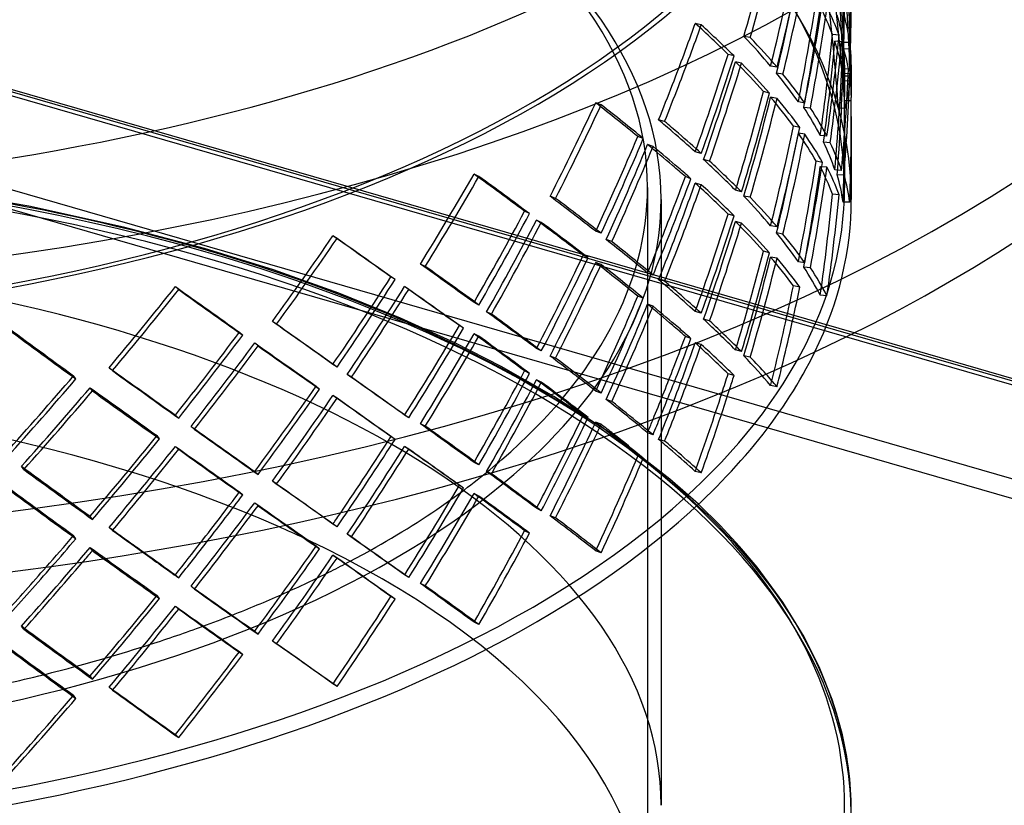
# Model space of a CAD drawing. Header units: millimetres. Extents: x -749 to 749, y -690 to 572.
# Tile 6 of 9: x 169 to 531, y -269 to 20. Entities that reach past the tile are written whole.
import ezdxf

# ---------------------------------------------------------------- set-up
doc = ezdxf.new("R2010")
doc.units = ezdxf.units.MM
doc.layers.add('HIDDEN', color=7, linetype='Continuous')
doc.layers.add('THICK', color=7, linetype='Continuous')

msp = doc.modelspace()

# ---------------------------------------------------------------- linework, layer by layer
at = {"layer": 'HIDDEN'}
for p, q in [((474.88, -96.09), (-199.48, 98.58)), ((475.99, -95.54), (-198.1, 99.05)), ((746.98, -176.09), (-196.98, 96.41)), ((746.98, -210.73), (-196.98, 61.77)), ((744.48, -217.22), (-199.48, 55.28)), ((419.76, 17.76), (417.55, 18.35)), ((437.79, 13.13), (435.43, 13.55)), ((470.53, 13.99), (468.07, 14.24)), ((471.39, 11.54), (468.93, 11.79)), ((474.44, 11.3), (471.94, 11.36)), ((474.71, 8.87), (472.22, 8.93)), ((431.84, 6.37), (429.63, 6.95)), ((434.57, 3.65), (432.36, 4.24)), ((447.66, 2.22), (445.3, 2.64)), ((449.83, -0.39), (447.48, 0.03)), ((473.98, 1.56), (471.51, 1.8)), ((472.5, 2.93), (472.5, -8.55)), ((475, 2.82), (475, -8.66)), ((474.44, -0.19), (471.94, -0.13)), ((474.62, -2.79), (472.13, -2.91)), ((474.88, -1.11), (472.37, -1.05)), ((444.92, -7.28), (442.69, -6.69)), ((447.66, -9.27), (445.3, -8.85)), ((457.86, -10.97), (455.5, -10.55)), ((474.98, -10.18), (472.48, -10.12)), ((382.92, -11.61), (380.9, -10.87)), ((459.96, -12.79), (457.5, -12.55)), ((472.75, -12.81), (470.26, -12.93)), ((406.29, -17.76), (404.08, -17.17)), ((472.5, -15.98), (472.5, -42.09)), ((475, -15.87), (475, -46.42)), ((456.05, -19.92), (453.69, -19.5)), ((398.44, -24.02), (396.42, -23.28)), ((457.86, -22.46), (455.5, -22.04)), ((466.01, -23.11), (463.56, -22.87)), ((467.25, -25.6), (464.8, -25.36)), ((402.02, -26.96), (400, -26.22)), ((419.76, -29.52), (417.55, -28.93)), ((422.83, -32.32), (420.62, -31.74)), ((464.4, -32.78), (462.02, -32.36)), ((466.01, -34.61), (463.56, -34.37)), ((471.39, -35.74), (468.93, -35.5)), ((337.91, -37.99), (336.14, -37.11)), ((415.96, -38.79), (413.92, -38.04)), ((472.32, -37.45), (469.82, -37.38)), ((172.22, -48.95), (137.13, -42.89)), ((400, -42.09), (400, -316.97)), ((419.76, -41.01), (417.55, -40.43)), ((434.57, -43.63), (432.36, -43.04)), ((366.13, -46.02), (364.11, -45.28)), ((405, -46.42), (405, -170.52)), ((437.79, -45.64), (435.43, -45.22)), ((470.53, -44.78), (468.07, -44.54)), ((207.13, -56.58), (172.22, -48.95)), ((474.44, -47.47), (471.94, -47.41)), ((356.54, -51.65), (354.76, -50.77)), ((360.9, -54.88), (359.12, -54)), ((431.84, -52.41), (429.63, -51.82)), ((236.94, -64.5), (207.13, -56.58)), ((434.57, -55.12), (432.36, -54.54)), ((447.66, -56.55), (445.3, -56.13)), ((285.71, -60.81), (284.2, -59.81)), ((382.92, -58.89), (380.9, -58.15)), ((386.81, -61.95), (384.79, -61.21)), ((449.83, -59.16), (447.48, -58.74)), ((262.3, -72.36), (236.94, -64.5)), ((378.13, -67.85), (376.33, -66.96)), ((444.92, -66.06), (442.69, -65.47)), ((447.66, -68.04), (445.3, -67.63)), ((286.32, -80.89), (262.3, -72.36)), ((318.17, -71.07), (316.39, -70.19)), ((382.92, -70.39), (380.9, -69.65)), ((457.86, -69.74), (455.5, -69.33)), ((459.96, -71.56), (457.5, -71.32)), ((307.04, -75.93), (305.54, -74.93)), ((402.02, -74.24), (400, -73.5)), ((406.29, -76.53), (404.08, -75.95)), ((227.41, -79.59), (226.22, -78.49)), ((312.09, -79.51), (310.58, -78.51)), ((456.05, -78.69), (453.69, -78.27)), ((309.04, -90.07), (286.32, -80.89)), ((398.44, -82.79), (396.42, -82.05)), ((466.01, -81.89), (463.56, -81.65)), ((337.91, -85.27), (336.14, -84.39)), ((402.02, -85.74), (400, -85)), ((329.02, -99.16), (309.04, -90.07)), ((342.54, -88.64), (340.77, -87.76)), ((419.76, -88.29), (417.55, -87.71)), ((422.83, -91.1), (420.62, -90.51)), ((263.43, -92.35), (261.92, -91.35)), ((332.24, -93.84), (330.72, -92.84)), ((251, -96.35), (249.8, -95.25)), ((337.91, -96.77), (336.14, -95.89)), ((415.96, -97.56), (413.92, -96.82)), ((256.62, -100.32), (255.42, -99.22)), ((346.16, -107.86), (329.02, -99.16)), ((360.9, -102.16), (359.12, -101.28)), ((419.76, -99.79), (417.55, -99.2)), ((366.13, -104.8), (364.11, -104.06)), ((434.57, -102.4), (432.36, -101.82)), ((437.79, -104.42), (435.43, -104)), ((203.07, -109.42), (201.87, -108.32)), ((285.71, -108.1), (284.2, -107.1)), ((365.51, -118.89), (346.16, -107.86)), ((189.61, -112.48), (188.75, -111.3)), ((290.98, -111.83), (289.48, -110.83)), ((356.54, -110.42), (354.76, -109.54)), ((431.84, -111.18), (429.63, -110.6)), ((195.69, -116.87), (194.82, -115.7)), ((279.27, -116.22), (278.07, -115.11)), ((360.9, -113.66), (359.12, -112.78)), ((447.66, -115.33), (445.3, -114.91)), ((285.71, -119.59), (284.2, -118.59)), ((386.71, -132.69), (365.51, -118.89)), ((382.92, -117.67), (380.9, -116.93)), ((386.81, -120.73), (384.79, -119.99)), ((227.41, -126.87), (226.22, -125.78)), ((312.09, -126.79), (310.58, -125.79)), ((378.13, -126.62), (376.33, -125.74)), ((233.22, -131.01), (232.02, -129.91)), ((318.17, -129.84), (316.39, -128.96)), ((382.92, -129.16), (380.9, -128.42)), ((220.35, -134.51), (219.48, -133.32)), ((307.04, -134.7), (305.54, -133.7)), ((408.23, -149.29), (386.71, -132.69)), ((402.02, -133.02), (400, -132.28)), ((227.41, -138.37), (226.22, -137.27)), ((312.09, -138.28), (310.58, -137.28)), ((406.29, -135.31), (404.08, -134.72)), ((170.48, -145.78), (169.61, -144.61)), ((337.91, -144.05), (336.14, -143.17)), ((256.62, -147.6), (255.42, -146.5)), ((342.54, -147.42), (340.77, -146.54)), ((419.76, -147.07), (417.55, -146.48)), ((263.43, -151.12), (261.92, -150.12)), ((418.7, -158.57), (408.23, -149.29)), ((251, -155.13), (249.8, -154.03)), ((337.91, -155.54), (336.14, -154.66)), ((256.62, -159.1), (255.42, -158)), ((195.69, -164.16), (194.82, -162.98)), ((360.9, -160.94), (359.12, -160.06)), ((366.13, -163.57), (364.11, -162.83)), ((285.71, -166.87), (284.2, -165.87)), ((189.61, -171.25), (188.75, -170.08)), ((203.07, -168.2), (201.87, -167.1)), ((290.98, -170.6), (289.48, -169.6)), ((279.27, -175), (278.07, -173.89)), ((195.69, -175.65), (194.82, -174.47)), ((285.71, -178.36), (284.2, -177.36)), ((382.92, -176.44), (380.9, -175.7)), ((312.09, -185.57), (310.58, -184.57)), ((318.17, -188.62), (316.39, -187.74)), ((233.22, -189.78), (232.02, -188.69)), ((220.35, -193.28), (219.48, -192.1)), ((227.41, -197.14), (226.22, -196.04)), ((337.91, -202.82), (336.14, -201.94)), ((170.48, -204.56), (169.61, -203.38)), ((263.43, -209.9), (261.92, -208.9)), ((251, -213.9), (249.8, -212.8)), ((285.71, -225.64), (284.2, -224.64)), ((203.07, -226.97), (201.87, -225.87)), ((189.61, -230.03), (188.75, -228.85))]:
    msp.add_line(p, q, dxfattribs=at)
for centre, major_axis, ratio, start_param, end_param in [((0, -46.42), (-475, 0), 0.5, -3.141592, -0.523599), ((0, -42.09), (-472.5, 0), 0.5, -3.141592, -0.523599), ((0, -42.09), (-400, 0), 0.5, -3.141592, -0.523599), ((0, -46.42), (-405, 0), 0.5, -3.141592, -0.523599), ((0, 143.76), (-475, 0), 0.5, 0, 2.617994), ((0, 143.76), (472.5, 0), 0.5, -3.141592, -0.523599), ((0, 128.92), (-198.24, -621.92), 0.689646, 1.604995, 1.662801), ((0, 128.92), (-199.29, -625.21), 0.689646, 1.6053, 1.662801), ((0, 22.86), (-31.36, -644.86), 0.731099, 1.588508, 1.637215), ((0, 22.86), (-31.53, -648.27), 0.731099, 1.588508, 1.637215), ((0, 81.64), (-198.24, -621.92), 0.689646, 1.662801, 1.720608), ((0, 70.15), (-198.24, -621.92), 0.689646, 1.676845, 1.73468), ((0, 81.64), (-199.29, -625.21), 0.689646, 1.662801, 1.720303), ((0, 70.15), (-199.29, -625.21), 0.689646, 1.676771, 1.734301), ((0, -35.91), (-31.36, -644.86), 0.731099, 1.660387, 1.718464), ((0, 11.37), (62.26, -643.14), 0.728271, 1.478251, 1.536057), ((0, 11.37), (62.59, -646.54), 0.728271, 1.478556, 1.536057), ((0, -35.91), (-31.53, -648.27), 0.731099, 1.660008, 1.717776), ((0, 11.37), (-31.36, -644.86), 0.731099, 1.602551, 1.637215), ((0, 11.37), (-31.53, -648.27), 0.731099, 1.602477, 1.637215), ((0, 22.86), (-198.24, -621.92), 0.689646, 1.73468, 1.792757), ((0, 22.86), (-199.29, -625.21), 0.689646, 1.734301, 1.79207), ((0, 70.15), (-121.1, -636.71), 0.717311, 1.577345, 1.635151), ((0, 70.15), (-121.74, -640.08), 0.717311, 1.57765, 1.635151), ((0, 70.15), (-471.52, 89.68), 0.338836, -2.940216, -2.88241), ((0, 70.15), (-474.02, 90.15), 0.338836, -2.939912, -2.88241), ((0, -35.91), (62.26, -643.14), 0.728271, 1.536057, 1.593863), ((0, -35.91), (62.59, -646.54), 0.728271, 1.536057, 1.593559), ((0, 128.92), (-260.58, -604.35), 0.652197, 1.631337, 1.667867), ((0, 128.92), (-470.28, 202.77), 0.225844, -2.615259, -2.557453), ((0, 22.86), (-472.43, 22.97), 0.364251, -3.075174, -3.017368), ((0, 22.86), (-474.93, 23.1), 0.364251, -3.075174, -3.017672), ((0, 128.92), (-261.95, -607.54), 0.652197, 1.631337, 1.667867), ((0, 128.92), (-472.76, 203.84), 0.225844, -2.614955, -2.557453), ((0, 81.64), (-470.5, 149.97), 0.289457, -2.708639, -2.650833), ((0, 81.64), (-472.99, 150.77), 0.289457, -2.708639, -2.651138), ((0, 22.86), (-121.1, -636.71), 0.717311, 1.635151, 1.692958), ((0, 11.37), (-121.1, -636.71), 0.717311, 1.649195, 1.70703), ((0, 22.86), (-121.74, -640.08), 0.717311, 1.635151, 1.692653), ((0, 11.37), (-121.74, -640.08), 0.717311, 1.649121, 1.706651), ((0, 70.15), (-471.52, 89.68), 0.338836, -3.012366, -2.954289), ((0, 70.15), (-474.02, 90.15), 0.338836, -3.011678, -2.95391), ((0, 22.86), (-472.43, 22.97), 0.364251, -3.123881, -3.089217), ((0, 22.86), (-474.93, 23.1), 0.364251, -3.123881, -3.089143), ((0, 81.64), (-260.58, -604.35), 0.652197, 1.667867, 1.725673), ((0, 81.64), (-261.95, -607.54), 0.652197, 1.667867, 1.725369), ((0, 70.15), (-260.58, -604.35), 0.652197, 1.68191, 1.739745), ((0, 70.15), (-261.95, -607.54), 0.652197, 1.681836, 1.739367), ((0, 128.92), (-470.28, 202.77), 0.225844, -2.687409, -2.629332), ((0, 128.92), (-472.76, 203.84), 0.225844, -2.686722, -2.628953), ((0, 81.64), (-470.5, 149.97), 0.289457, -2.780518, -2.722683), ((0, -35.91), (-121.1, -636.71), 0.717311, 1.70703, 1.765108), ((0, -35.91), (-121.74, -640.08), 0.717311, 1.706651, 1.76442), ((0, 22.86), (-472.43, 22.97), 0.364251, 3.136133, 3.159304), ((0, 22.86), (-474.93, 23.1), 0.364251, 3.136512, 3.159304), ((0, -271.5), (475, 0), 0.5, 1.047198, 2.617994), ((0, 81.64), (-472.99, 150.77), 0.289457, -2.780139, -2.722609), ((0, 11.37), (-31.36, -644.86), 0.731099, 1.530702, 1.588508), ((0, -35.91), (472.21, 45.71), 0.358992, -0.132153, -0.074347), ((0, 11.37), (-472.43, 22.97), 0.364251, -3.123881, -3.075174), ((0, 11.37), (-31.53, -648.27), 0.731099, 1.531006, 1.588508), ((0, -35.91), (474.71, 45.96), 0.358992, -0.132153, -0.074651), ((0, 11.37), (-474.93, 23.1), 0.364251, -3.123881, -3.075174), ((0, 128.92), (-260.58, -604.35), 0.652197, 1.610061, 1.631337), ((0, 128.92), (-261.95, -607.54), 0.652197, 1.610365, 1.631337), ((0, 22.86), (-260.58, -604.35), 0.652197, 1.739745, 1.797823), ((0, 22.86), (-261.95, -607.54), 0.652197, 1.739367, 1.797135), ((0, 70.15), (-198.24, -621.92), 0.689646, 1.604995, 1.662801), ((0, 70.15), (-199.29, -625.21), 0.689646, 1.6053, 1.662801), ((0, 70.15), (-470.5, 149.97), 0.289457, -2.766446, -2.708639), ((0, 70.15), (-472.99, 150.77), 0.289457, -2.766141, -2.708639), ((0, 11.37), (-472.43, 22.97), 0.364251, -3.13298, -3.123881), ((0, -35.91), (-31.36, -644.86), 0.731099, 1.637215, 1.646314), ((0, 11.37), (-474.93, 23.1), 0.364251, -3.132676, -3.123881), ((0, -35.91), (-31.53, -648.27), 0.731099, 1.637215, 1.64601), ((0, 128.92), (309.94, 586.14), 0.608469, -1.546353, -1.488547), ((0, 128.92), (311.58, 589.24), 0.608469, -1.546048, -1.488547), ((0, 128.92), (470.9, -249), 0.155898, 0.657632, 0.715439), ((0, 128.92), (473.39, -250.32), 0.155898, 0.657937, 0.715439), ((0, 22.86), (-471.52, 89.68), 0.338836, -2.88241, -2.824604), ((0, 22.86), (-474.02, 90.15), 0.338836, -2.88241, -2.824908), ((0, -273.66), (-475, 0), 0.5, -3.141592, -0.523599), ((0, 81.64), (-470.28, 202.77), 0.225844, -2.520923, -2.499647), ((0, 81.64), (-472.76, 203.84), 0.225844, -2.520923, -2.499952), ((0, -35.91), (-31.36, -644.86), 0.731099, 1.588508, 1.637215), ((0, -35.91), (-31.53, -648.27), 0.731099, 1.588508, 1.637215), ((0, 81.64), (-470.28, 202.77), 0.225844, -2.557453, -2.520923), ((0, 22.86), (-198.24, -621.92), 0.689646, 1.662801, 1.720608), ((0, 22.86), (-199.29, -625.21), 0.689646, 1.662801, 1.720303), ((0, -269.33), (472.5, 0), 0.5, 1.047198, 2.656653), ((0, 81.64), (309.94, 586.14), 0.608469, -1.488547, -1.430741), ((0, 81.64), (311.58, 589.24), 0.608469, -1.488547, -1.431045), ((0, 81.64), (-472.76, 203.84), 0.225844, -2.557453, -2.520923), ((0, 11.37), (-198.24, -621.92), 0.689646, 1.676845, 1.73468), ((0, 11.37), (-199.29, -625.21), 0.689646, 1.676771, 1.734301), ((0, 70.15), (-470.5, 149.97), 0.289457, -2.838596, -2.780518), ((0, 70.15), (-472.99, 150.77), 0.289457, -2.837908, -2.780139), ((0, 22.86), (-471.52, 89.68), 0.338836, -2.954289, -2.896453), ((0, 70.15), (309.94, 586.14), 0.608469, -1.474504, -1.416668), ((0, 70.15), (311.58, 589.24), 0.608469, -1.474578, -1.417047), ((0, 128.92), (470.9, -249), 0.155898, 0.605848, 0.64356), ((0, 128.92), (473.39, -250.32), 0.155898, 0.605848, 0.643939), ((0, 22.86), (-474.02, 90.15), 0.338836, -2.95391, -2.896379), ((0, 81.64), (-470.28, 202.77), 0.225844, -2.629332, -2.571496), ((0, 81.64), (-472.76, 203.84), 0.225844, -2.628953, -2.571422), ((0, -35.91), (-198.24, -621.92), 0.689646, 1.73468, 1.792757), ((0, 128.92), (470.9, -249), 0.155898, 0.585483, 0.605848), ((0, 128.92), (473.39, -250.32), 0.155898, 0.58617, 0.605848), ((0, 11.37), (-121.1, -636.71), 0.717311, 1.577345, 1.635151), ((0, -35.91), (-199.29, -625.21), 0.689646, 1.734301, 1.79207), ((0, 11.37), (-121.74, -640.08), 0.717311, 1.57765, 1.635151), ((0, 11.37), (-471.52, 89.68), 0.338836, -2.940216, -2.88241), ((0, 11.37), (-474.02, 90.15), 0.338836, -2.939912, -2.88241), ((0, 128.92), (349.05, 567.88), 0.560795, -1.57672, -1.518914), ((0, 128.92), (350.9, 570.88), 0.560795, -1.576416, -1.518914), ((0, 128.92), (471.86, -290.04), 0.084484, 0.773386, 0.831192), ((0, 128.92), (474.36, -291.57), 0.084484, 0.773691, 0.831192), ((0, 22.86), (309.94, 586.14), 0.608469, -1.378956, -1.358591), ((0, 22.86), (311.58, 589.24), 0.608469, -1.378956, -1.359279), ((0, -35.91), (-472.43, 22.97), 0.364251, -3.075174, -3.017368), ((0, -35.91), (-474.93, 23.1), 0.364251, -3.075174, -3.017672), ((0, -42.09), (-472.5, 0), 0.5, 0, 2.617994), ((0, -42.09), (-400, 0), 0.5, 2.617994, 3.141593), ((0, 70.15), (-260.58, -604.35), 0.652197, 1.631337, 1.667867), ((0, -42.09), (-472.5, 0), 0.5, 2.617994, 3.141593), ((0, 70.15), (-261.95, -607.54), 0.652197, 1.631337, 1.667867), ((0, 70.15), (-470.28, 202.77), 0.225844, -2.615259, -2.557453), ((0, 70.15), (-472.76, 203.84), 0.225844, -2.614955, -2.557453), ((0, -46.42), (-405, 0), 0.5, 0, 2.617994), ((0, -46.42), (-405, 0), 0.5, 2.617994, 3.141593), ((0, 81.64), (470.9, -249), 0.155898, 0.715439, 0.773245), ((0, 81.64), (473.39, -250.32), 0.155898, 0.715439, 0.77294), ((0, 22.86), (-470.5, 149.97), 0.289457, -2.708639, -2.650833), ((0, 22.86), (-472.99, 150.77), 0.289457, -2.708639, -2.651138), ((0, -46.42), (-475, 0), 0.5, 2.903199, 3.141593), ((0, -35.91), (-121.1, -636.71), 0.717311, 1.635151, 1.692958), ((0, -35.91), (-121.74, -640.08), 0.717311, 1.635151, 1.692653), ((0, -269.33), (405, 0), 0.5, 0, 2.617994), ((0, 22.86), (309.94, 586.14), 0.608469, -1.416668, -1.378956), ((0, 81.64), (349.05, 567.88), 0.560795, -1.518914, -1.461108), ((0, 81.64), (350.9, 570.88), 0.560795, -1.518914, -1.461412), ((0, 70.15), (349.05, 567.88), 0.560795, -1.504871, -1.447036), ((0, 128.92), (471.86, -290.04), 0.084484, 0.701236, 0.759314), ((0, 22.86), (311.58, 589.24), 0.608469, -1.417047, -1.378956), ((0, 22.86), (-260.58, -604.35), 0.652197, 1.667867, 1.725673), ((0, 22.86), (-261.95, -607.54), 0.652197, 1.667867, 1.725369), ((0, 70.15), (350.9, 570.88), 0.560795, -1.504945, -1.447415), ((0, 128.92), (474.36, -291.57), 0.084484, 0.701924, 0.759693), ((0, 11.37), (-260.58, -604.35), 0.652197, 1.68191, 1.739745), ((0, 11.37), (-261.95, -607.54), 0.652197, 1.681836, 1.739367), ((0, 70.15), (-470.28, 202.77), 0.225844, -2.687409, -2.629332), ((0, 70.15), (-472.76, 203.84), 0.225844, -2.686722, -2.628953), ((0, 128.92), (380.23, 549.43), 0.510529, -1.618819, -1.561013), ((0, 128.92), (382.24, 552.33), 0.510529, -1.618514, -1.561013), ((0, 128.92), (472.48, -326.98), 0.014137, 0.877408, 0.935214), ((0, 128.92), (474.98, -328.71), 0.014137, 0.877712, 0.935214), ((0, 81.64), (470.9, -249), 0.155898, 0.64356, 0.701396), ((0, 22.86), (-470.5, 149.97), 0.289457, -2.780518, -2.722683), ((0, 22.86), (-472.99, 150.77), 0.289457, -2.780139, -2.722609), ((0, -269.33), (472.5, 0), 0.5, 0.48494, 1.047198), ((0, 81.64), (473.39, -250.32), 0.155898, 0.643939, 0.701469), ((0, 70.15), (-260.58, -604.35), 0.652197, 1.610061, 1.631337), ((0, 70.15), (-261.95, -607.54), 0.652197, 1.610365, 1.631337), ((0, -271.5), (475, 0), 0.5, 0, 1.047198), ((0, 22.86), (349.05, 567.88), 0.560795, -1.447036, -1.388958), ((0, 22.86), (350.9, 570.88), 0.560795, -1.447415, -1.389646), ((0, -35.91), (-260.58, -604.35), 0.652197, 1.739745, 1.797823), ((0, -35.91), (-261.95, -607.54), 0.652197, 1.739367, 1.797135), ((0, 11.37), (-198.24, -621.92), 0.689646, 1.604995, 1.662801), ((0, 11.37), (-199.29, -625.21), 0.689646, 1.6053, 1.662801), ((0, 11.37), (-470.5, 149.97), 0.289457, -2.766446, -2.708639), ((0, 11.37), (-472.99, 150.77), 0.289457, -2.766141, -2.708639), ((0, 81.64), (471.86, -290.04), 0.084484, 0.831192, 0.888998), ((0, 81.64), (474.36, -291.57), 0.084484, 0.831192, 0.888694), ((0, 70.15), (309.94, 586.14), 0.608469, -1.546353, -1.488547), ((0, 70.15), (311.58, 589.24), 0.608469, -1.546048, -1.488547), ((0, 70.15), (470.9, -249), 0.155898, 0.657632, 0.715439), ((0, 70.15), (473.39, -250.32), 0.155898, 0.657937, 0.715439), ((0, -35.91), (-471.52, 89.68), 0.338836, -2.88241, -2.824604), ((0, -35.91), (-474.02, 90.15), 0.338836, -2.88241, -2.824908), ((0, 81.64), (380.23, 549.43), 0.510529, -1.561013, -1.503207), ((0, 81.64), (382.24, 552.33), 0.510529, -1.561013, -1.503511), ((0, 22.86), (-470.28, 202.77), 0.225844, -2.520923, -2.499647), ((0, 128.92), (405.15, 530.41), 0.458367, -1.669835, -1.612029), ((0, 128.92), (407.29, 533.22), 0.458367, -1.669531, -1.612029), ((0, 128.92), (472.1, -360.61), 0.054011, -1.030318, -0.972512), ((0, 128.92), (474.6, -362.52), 0.054011, -1.030318, -0.972817), ((0, 70.15), (380.23, 549.43), 0.510529, -1.54697, -1.489134), ((0, 70.15), (382.24, 552.33), 0.510529, -1.547044, -1.489513), ((0, 128.92), (472.48, -326.98), 0.014137, 0.805258, 0.863335), ((0, 128.92), (474.98, -328.71), 0.014137, 0.805946, 0.863714), ((0, 22.86), (-472.76, 203.84), 0.225844, -2.520923, -2.499952), ((0, -35.91), (-198.24, -621.92), 0.689646, 1.671724, 1.720608), ((0, -35.91), (-199.29, -625.21), 0.689646, 1.674256, 1.720303), ((0, 22.86), (309.94, 586.14), 0.608469, -1.488547, -1.430741), ((0, 22.86), (311.58, 589.24), 0.608469, -1.488547, -1.431045), ((0, 22.86), (-470.28, 202.77), 0.225844, -2.557453, -2.520923), ((0, 22.86), (-472.76, 203.84), 0.225844, -2.557453, -2.520923), ((0, 11.37), (309.94, 586.14), 0.608469, -1.474504, -1.416668), ((0, 11.37), (311.58, 589.24), 0.608469, -1.474578, -1.417047), ((0, 70.15), (470.9, -249), 0.155898, 0.605848, 0.64356), ((0, 70.15), (473.39, -250.32), 0.155898, 0.605848, 0.643939), ((0, 81.64), (471.86, -290.04), 0.084484, 0.759314, 0.817149), ((0, 81.64), (474.36, -291.57), 0.084484, 0.759693, 0.817223), ((0, 22.86), (-470.28, 202.77), 0.225844, -2.629332, -2.571496), ((0, 128.92), (470.18, -391.45), 0.119593, -1.118431, -1.060625), ((0, 128.92), (472.66, -393.52), 0.119593, -1.118431, -1.060929), ((0, 81.64), (472.48, -326.98), 0.014137, 0.935214, 0.99302), ((0, 81.64), (474.98, -328.71), 0.014137, 0.935214, 0.992716), ((0, 22.86), (380.23, 549.43), 0.510529, -1.489134, -1.431057), ((0, 22.86), (382.24, 552.33), 0.510529, -1.489513, -1.431745), ((0, 70.15), (470.9, -249), 0.155898, 0.585483, 0.605848), ((0, 70.15), (473.39, -250.32), 0.155898, 0.58617, 0.605848), ((0, 22.86), (-472.76, 203.84), 0.225844, -2.628953, -2.571422), ((0, 81.64), (405.15, 530.41), 0.458367, -1.612029, -1.554223), ((0, 81.64), (407.29, 533.22), 0.458367, -1.612029, -1.554527), ((0, 70.15), (349.05, 567.88), 0.560795, -1.57672, -1.518914), ((0, 70.15), (350.9, 570.88), 0.560795, -1.576416, -1.518914), ((0, 70.15), (471.86, -290.04), 0.084484, 0.773386, 0.831192), ((0, 70.15), (474.36, -291.57), 0.084484, 0.773691, 0.831192), ((0, -35.91), (309.94, 586.14), 0.608469, -1.378956, -1.358591), ((0, -35.91), (311.58, 589.24), 0.608469, -1.378956, -1.359279), ((0, -316.97), (400, 0), 0.5, 0.849245, 2.292348), ((0, 70.15), (405.15, 530.41), 0.458367, -1.597986, -1.540151), ((0, 70.15), (407.29, 533.22), 0.458367, -1.59806, -1.54053), ((0, 128.92), (472.1, -360.61), 0.054011, -0.95844, -0.900362), ((0, 128.92), (474.6, -362.52), 0.054011, -0.958819, -0.90105), ((0, 11.37), (-260.58, -604.35), 0.652197, 1.631337, 1.667867), ((0, 11.37), (-261.95, -607.54), 0.652197, 1.631337, 1.667867), ((0, 11.37), (-470.28, 202.77), 0.225844, -2.615259, -2.557453), ((0, 11.37), (-472.76, 203.84), 0.225844, -2.614955, -2.557453), ((0, 22.86), (470.9, -249), 0.155898, 0.715439, 0.773245), ((0, 22.86), (473.39, -250.32), 0.155898, 0.715439, 0.77294), ((0, -35.91), (-470.5, 149.97), 0.289457, -2.708639, -2.650833), ((0, -35.91), (-472.99, 150.77), 0.289457, -2.683767, -2.651138), ((0, 81.64), (472.1, -360.61), 0.054011, -1.088124, -1.030318), ((0, 81.64), (424.97, 510.45), 0.4046, -1.670037, -1.612231), ((0, 81.64), (474.6, -362.52), 0.054011, -1.08782, -1.030318), ((0, 81.64), (472.48, -326.98), 0.014137, 0.863335, 0.921171), ((0, 81.64), (474.98, -328.71), 0.014137, 0.863714, 0.921245), ((0, 22.86), (349.05, 567.88), 0.560795, -1.518914, -1.461108), ((0, 22.86), (350.9, 570.88), 0.560795, -1.518914, -1.461412), ((0, -35.91), (309.94, 586.14), 0.608469, -1.408571, -1.378956), ((0, -35.91), (311.58, 589.24), 0.608469, -1.406113, -1.378956), ((0, -35.91), (-260.58, -604.35), 0.652197, 1.714674, 1.725673), ((0, -35.91), (-261.95, -607.54), 0.652197, 1.717182, 1.725369), ((0, 81.64), (427.22, 513.15), 0.4046, -1.670037, -1.612535), ((0, 70.15), (424.97, 510.45), 0.4046, -1.655994, -1.598159), ((0, 128.92), (470.18, -391.45), 0.119593, -1.046552, -0.988475), ((0, 22.86), (405.15, 530.41), 0.458367, -1.540151, -1.482073), ((0, 11.37), (349.05, 567.88), 0.560795, -1.504871, -1.447036), ((0, 11.37), (350.9, 570.88), 0.560795, -1.504194, -1.447415), ((0, 70.15), (471.86, -290.04), 0.084484, 0.701236, 0.759314), ((0, 70.15), (474.36, -291.57), 0.084484, 0.701924, 0.759693), ((0, -35.91), (-198.24, -621.92), 0.689646, 1.662801, 1.665654), ((0, 70.15), (427.22, 513.15), 0.4046, -1.656068, -1.598538), ((0, 128.92), (472.66, -393.52), 0.119593, -1.046931, -0.989163), ((0, 22.86), (407.29, 533.22), 0.458367, -1.54053, -1.482761), ((0, 70.15), (380.23, 549.43), 0.510529, -1.618819, -1.561013), ((0, 70.15), (382.24, 552.33), 0.510529, -1.618514, -1.561013), ((0, 70.15), (472.48, -326.98), 0.014137, 0.877408, 0.935214), ((0, 70.15), (474.98, -328.71), 0.014137, 0.877712, 0.935214), ((0, 22.86), (470.9, -249), 0.155898, 0.64356, 0.701396), ((0, 22.86), (473.39, -250.32), 0.155898, 0.66252, 0.701469), ((0, 11.37), (-260.58, -604.35), 0.652197, 1.610061, 1.631337), ((0, 11.37), (-261.95, -607.54), 0.652197, 1.628628, 1.631337), ((0, -35.91), (349.05, 567.88), 0.560795, -1.410461, -1.388958), ((0, -35.91), (350.9, 570.88), 0.560795, -1.408075, -1.389646), ((0, 81.64), (472.1, -360.61), 0.054011, -1.016275, -0.95844), ((0, 22.86), (471.86, -290.04), 0.084484, 0.831192, 0.888998), ((0, 22.86), (474.36, -291.57), 0.084484, 0.831192, 0.888694), ((0, 11.37), (309.94, 586.14), 0.608469, -1.546353, -1.488547), ((0, 11.37), (311.58, 589.24), 0.608469, -1.498478, -1.488547), ((0, 11.37), (470.9, -249), 0.155898, 0.694807, 0.715439), ((0, 11.37), (473.39, -250.32), 0.155898, 0.69953, 0.715439), ((0, 22.86), (424.97, 510.45), 0.4046, -1.598159, -1.540081), ((0, 81.64), (474.6, -362.52), 0.054011, -1.016349, -0.958819), ((0, 22.86), (380.23, 549.43), 0.510529, -1.553461, -1.503207), ((0, -35.91), (309.94, 586.14), 0.608469, -1.416668, -1.415534), ((0, 22.86), (427.22, 513.15), 0.4046, -1.598538, -1.540769), ((0, 70.15), (405.15, 530.41), 0.458367, -1.669835, -1.612029), ((0, 70.15), (472.1, -360.61), 0.054011, -1.030318, -0.972512), ((0, 11.37), (380.23, 549.43), 0.510529, -1.54697, -1.489134), ((0, 22.86), (382.24, 552.33), 0.510529, -1.550601, -1.503511), ((0, 70.15), (472.48, -326.98), 0.014137, 0.808706, 0.863335), ((0, -35.91), (-470.28, 202.77), 0.225844, -2.520923, -2.499647), ((0, 70.15), (407.29, 533.22), 0.458367, -1.669531, -1.612029), ((0, 70.15), (474.6, -362.52), 0.054011, -1.030318, -0.972817), ((0, 11.37), (382.24, 552.33), 0.510529, -1.526048, -1.489513), ((0, 70.15), (474.98, -328.71), 0.014137, 0.813602, 0.863714), ((0, -35.91), (-470.28, 202.77), 0.225844, -2.557453, -2.520923), ((0, 81.64), (470.18, -391.45), 0.119593, -1.104388, -1.046552), ((0, -42.09), (-400, 0), 0.5, 2.530562, 2.617994), ((0, 81.64), (472.66, -393.52), 0.119593, -1.104462, -1.046931), ((0, 22.86), (471.86, -290.04), 0.084484, 0.759314, 0.817149), ((0, -35.91), (-260.58, -604.35), 0.652197, 1.667867, 1.669588), ((0, 70.15), (470.18, -391.45), 0.119593, -1.118431, -1.060625), ((0, 22.86), (472.48, -326.98), 0.014137, 0.935214, 0.99302), ((0, 22.86), (474.98, -328.71), 0.014137, 0.948775, 0.992716), ((0, 70.15), (472.66, -393.52), 0.119593, -1.118431, -1.060929), ((0, 22.86), (405.15, 530.41), 0.458367, -1.589059, -1.554223), ((0, 22.86), (407.29, 533.22), 0.458367, -1.58626, -1.554527), ((0, 11.37), (349.05, 567.88), 0.560795, -1.57672, -1.518914), ((0, 11.37), (471.86, -290.04), 0.084484, 0.82633, 0.831192), ((0, 11.37), (405.15, 530.41), 0.458367, -1.597986, -1.540151), ((0, 11.37), (407.29, 533.22), 0.458367, -1.560939, -1.54053), ((0, 70.15), (472.1, -360.61), 0.054011, -0.95844, -0.900362), ((0, 70.15), (474.6, -362.52), 0.054011, -0.958819, -0.933154), ((0, -35.91), (470.9, -249), 0.155898, 0.715439, 0.773245), ((0, 22.86), (424.97, 510.45), 0.4046, -1.635464, -1.612231), ((0, 22.86), (472.1, -360.61), 0.054011, -1.088124, -1.058145), ((0, 22.86), (474.6, -362.52), 0.054011, -1.08782, -1.061465), ((0, 22.86), (472.48, -326.98), 0.014137, 0.863335, 0.921171), ((0, 22.86), (427.22, 513.15), 0.4046, -1.63271, -1.612535), ((0, -316.97), (400, 0), 0.5, 0, 0.816976), ((0, 11.37), (424.97, 510.45), 0.4046, -1.655994, -1.598159), ((0, 11.37), (427.22, 513.15), 0.4046, -1.606667, -1.598538), ((0, 70.15), (470.18, -391.45), 0.119593, -1.046552, -0.988475), ((0, 70.15), (472.66, -393.52), 0.119593, -1.046931, -1.037404), ((0, 11.37), (380.23, 549.43), 0.510529, -1.618819, -1.561013), ((0, 11.37), (472.48, -326.98), 0.014137, 0.931305, 0.935214), ((0, -42.09), (-400, 0), 0.5, 2.377049, 2.411119), ((0, -35.91), (309.94, 586.14), 0.608469, -1.488547, -1.487528), ((0, -42.09), (-400, 0), 0.5, 2.296072, 2.352544), ((0, -35.91), (471.86, -290.04), 0.084484, 0.831192, 0.888998), ((0, 22.86), (472.1, -360.61), 0.054011, -1.016275, -1.013064), ((0, 11.37), (405.15, 530.41), 0.458367, -1.669835, -1.612029), ((0, 11.37), (472.1, -360.61), 0.054011, -1.030318, -0.972512), ((0, -42.09), (-400, 0), 0.5, 2.202748, 2.236581), ((0, 22.86), (470.18, -391.45), 0.119593, -1.104388, -1.101769), ((0, -42.09), (-400, 0), 0.5, 2.095524, 2.144198), ((0, -35.91), (472.48, -326.98), 0.014137, 0.935214, 0.99302), ((0, 11.37), (470.18, -391.45), 0.119593, -1.118431, -1.060625), ((0, -42.09), (-400, 0), 0.5, 2.030912, 2.065243), ((0, -35.91), (472.1, -360.61), 0.054011, -1.088124, -1.085027)]:
    msp.add_ellipse(centre, major_axis=major_axis, ratio=ratio, start_param=start_param, end_param=end_param, dxfattribs=at)
at = {"layer": 'THICK'}
for p, q in [((744.48, -173.92), (474.88, -96.09)), ((745.87, -173.45), (475.99, -95.54)), ((398.44, -141.57), (396.42, -140.83)), ((332.24, -152.62), (330.72, -151.61)), ((426.71, -166.44), (418.7, -158.57)), ((433.89, -174.17), (426.71, -166.44)), ((356.54, -169.2), (354.76, -168.32)), ((405, -170.52), (405, -269.33)), ((440.29, -181.74), (433.89, -174.17)), ((227.41, -185.65), (226.22, -184.55)), ((449.77, -194.57), (440.29, -181.74)), ((307.04, -193.48), (305.54, -192.48)), ((457.62, -207.36), (449.77, -194.57)), ((256.62, -206.38), (255.42, -205.28)), ((463.42, -218.97), (457.62, -207.36)), ((467.95, -230.42), (463.42, -218.97)), ((195.69, -222.93), (194.82, -221.76)), ((469.57, -235.41), (467.95, -230.42)), ((471.71, -243.39), (469.57, -235.41)), ((227.41, -244.42), (226.22, -243.32)), ((473.31, -251.35), (471.71, -243.39)), ((474.58, -261.44), (473.31, -251.35)), ((475, -271.5), (474.58, -261.44))]:
    msp.add_line(p, q, dxfattribs=at)
for centre, major_axis, ratio, start_param, end_param in [((0, 225.01), (606.8, 0), 0.5, 1.047198, 4.18879), ((0, 225.01), (538.6, 0), 0.5, 2.617994, 5.759587), ((0, 143.76), (675, 0), 0.5, -3.141592, -0.523599), ((0, 225.01), (606.8, 0), 0.5, -2.094395, -0.523599), ((0, 165.95), (675, 0), 0.5, -2.094395, -0.523599), ((0, -46.42), (-475, 0), 0.5, 0.238393, 2.617994), ((0, -46.42), (-475, 0), 0.5, 2.617994, 2.903199), ((0, -35.91), (-199.29, -625.21), 0.689646, 1.662801, 1.674256), ((0, -35.91), (-472.99, 150.77), 0.289457, -2.708639, -2.683767), ((0, -35.91), (-198.24, -621.92), 0.689646, 1.665654, 1.671724), ((0, -35.91), (-260.58, -604.35), 0.652197, 1.669588, 1.714674), ((0, -35.91), (-261.95, -607.54), 0.652197, 1.667867, 1.717182), ((0, -35.91), (311.58, 589.24), 0.608469, -1.417047, -1.406113), ((0, 11.37), (-261.95, -607.54), 0.652197, 1.610365, 1.628628), ((0, 22.86), (473.39, -250.32), 0.155898, 0.643939, 0.66252), ((0, -35.91), (309.94, 586.14), 0.608469, -1.415534, -1.408571), ((0, 11.37), (470.9, -249), 0.155898, 0.657632, 0.694807), ((0, 11.37), (473.39, -250.32), 0.155898, 0.657937, 0.69953), ((0, -35.91), (350.9, 570.88), 0.560795, -1.447415, -1.408075), ((0, 11.37), (311.58, 589.24), 0.608469, -1.546048, -1.498478), ((0, -35.91), (-472.76, 203.84), 0.225844, -2.520923, -2.499952), ((0, -35.91), (349.05, 567.88), 0.560795, -1.44649, -1.410461), ((0, -35.91), (309.94, 586.14), 0.608469, -1.487528, -1.430741), ((0, -35.91), (-472.76, 203.84), 0.225844, -2.557453, -2.520923), ((0, -35.91), (311.58, 589.24), 0.608469, -1.488547, -1.431045), ((0, 22.86), (474.36, -291.57), 0.084484, 0.759693, 0.817223), ((0, -35.91), (380.23, 549.43), 0.510529, -1.48905, -1.431057), ((0, 70.15), (472.48, -326.98), 0.014137, 0.805258, 0.808706), ((0, 70.15), (474.98, -328.71), 0.014137, 0.805946, 0.813602), ((0, -35.91), (382.24, 552.33), 0.510529, -1.489513, -1.431745), ((0, 11.37), (350.9, 570.88), 0.560795, -1.576416, -1.518914), ((0, 11.37), (471.86, -290.04), 0.084484, 0.773386, 0.82633), ((0, 11.37), (474.36, -291.57), 0.084484, 0.773691, 0.831192), ((0, 11.37), (382.24, 552.33), 0.510529, -1.547044, -1.526048), ((0, -42.09), (-400, 0), 0.5, 2.411119, 2.530562), ((0, -269.33), (472.5, 0), 0.5, -0.523599, 0.48494), ((0, 22.86), (380.23, 549.43), 0.510529, -1.560933, -1.553461), ((0, 22.86), (382.24, 552.33), 0.510529, -1.561013, -1.550601), ((0, 70.15), (474.6, -362.52), 0.054011, -0.933154, -0.90105), ((0, 22.86), (474.98, -328.71), 0.014137, 0.935214, 0.948775), ((0, -35.91), (473.39, -250.32), 0.155898, 0.715439, 0.77294), ((0, 11.37), (407.29, 533.22), 0.458367, -1.59806, -1.560939), ((0, -316.97), (400, 0), 0.5, 0.816976, 0.849245), ((0, -35.91), (349.05, 567.88), 0.560795, -1.518411, -1.461108), ((0, -35.91), (350.9, 570.88), 0.560795, -1.518914, -1.461412), ((0, 22.86), (405.15, 530.41), 0.458367, -1.612029, -1.589059), ((0, 22.86), (407.29, 533.22), 0.458367, -1.612029, -1.58626), ((0, 22.86), (474.98, -328.71), 0.014137, 0.863714, 0.921245), ((0, 22.86), (474.6, -362.52), 0.054011, -1.061465, -1.030318), ((0, 22.86), (472.1, -360.61), 0.054011, -1.058145, -1.030318), ((0, -35.91), (405.15, 530.41), 0.458367, -1.540151, -1.482398), ((0, -35.91), (407.29, 533.22), 0.458367, -1.54053, -1.482761), ((0, 11.37), (427.22, 513.15), 0.4046, -1.656068, -1.606667), ((0, 70.15), (472.66, -393.52), 0.119593, -1.037404, -0.989163), ((0, 11.37), (382.24, 552.33), 0.510529, -1.618514, -1.561013), ((0, -42.09), (-400, 0), 0.5, 2.352544, 2.377049), ((0, 11.37), (472.48, -326.98), 0.014137, 0.877408, 0.931305), ((0, 11.37), (474.98, -328.71), 0.014137, 0.877712, 0.935214), ((0, 22.86), (424.97, 510.45), 0.4046, -1.670037, -1.635464), ((0, 22.86), (427.22, 513.15), 0.4046, -1.670037, -1.63271), ((0, 22.86), (474.6, -362.52), 0.054011, -1.016349, -0.958819), ((0, 22.86), (472.1, -360.61), 0.054011, -1.013064, -0.95844), ((0, -42.09), (-400, 0), 0.5, 2.236581, 2.296072), ((0, -35.91), (474.36, -291.57), 0.084484, 0.831192, 0.888694), ((0, -35.91), (424.97, 510.45), 0.4046, -1.598159, -1.540778), ((0, -35.91), (427.22, 513.15), 0.4046, -1.598538, -1.540769), ((0, -35.91), (380.23, 549.43), 0.510529, -1.560933, -1.503207), ((0, -35.91), (382.24, 552.33), 0.510529, -1.561013, -1.503511), ((0, 11.37), (407.29, 533.22), 0.458367, -1.669531, -1.612029), ((0, 11.37), (474.6, -362.52), 0.054011, -1.030318, -0.972817), ((0, 22.86), (472.66, -393.52), 0.119593, -1.104462, -1.046931), ((0, 22.86), (470.18, -391.45), 0.119593, -1.101769, -1.046552), ((0, -42.09), (-400, 0), 0.5, 2.144198, 2.202748), ((0, -35.91), (474.98, -328.71), 0.014137, 0.935214, 0.992716), ((0, 11.37), (472.66, -393.52), 0.119593, -1.118431, -1.060929), ((0, -35.91), (405.15, 530.41), 0.458367, -1.612029, -1.55453), ((0, -42.09), (-400, 0), 0.5, 2.065243, 2.095524), ((0, -35.91), (407.29, 533.22), 0.458367, -1.612029, -1.554527), ((0, -42.09), (-400, 0), 0.5, 1.953885, 2.030912), ((0, -35.91), (474.6, -362.52), 0.054011, -1.08782, -1.030318), ((0, -35.91), (472.1, -360.61), 0.054011, -1.085027, -1.030318), ((0, -35.91), (424.97, 510.45), 0.4046, -1.670037, -1.6129), ((0, -35.91), (427.22, 513.15), 0.4046, -1.670037, -1.612535)]:
    msp.add_ellipse(centre, major_axis=major_axis, ratio=ratio, start_param=start_param, end_param=end_param, dxfattribs=at)

doc.saveas('drawing.dxf')
